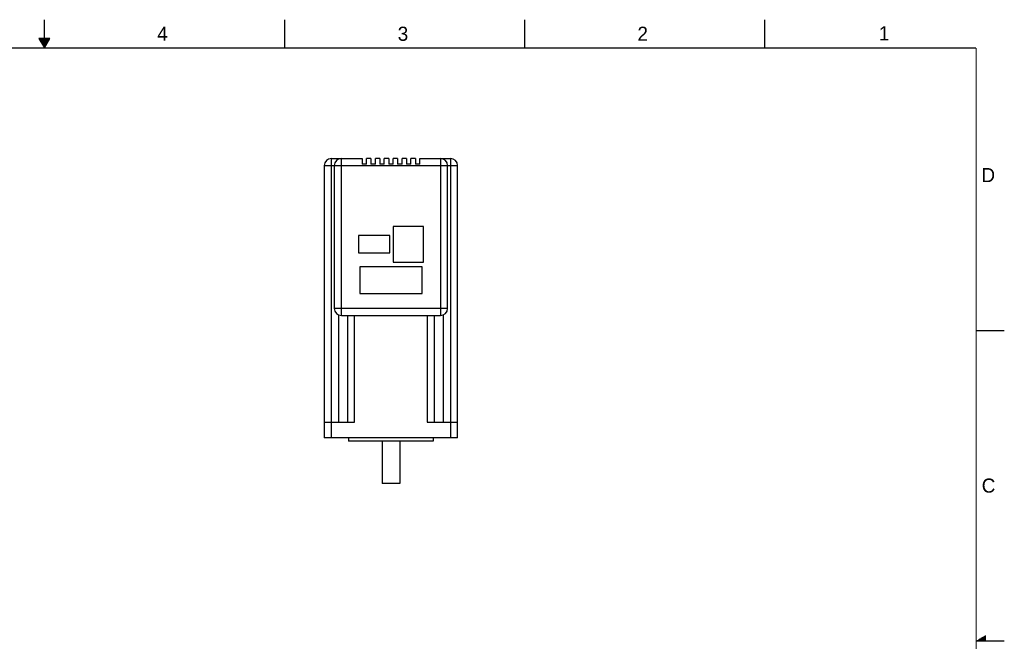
# Model space of a CAD drawing. Header units: inches. Extents: x 0 to 34, y 0 to 22.
# Tile 13 of 13: x 16.6 to 34, y 11 to 22. Entities that reach past the tile are written whole.
import ezdxf

# ---------------------------------------------------------------- set-up
doc = ezdxf.new("R2010")
doc.units = ezdxf.units.IN
doc.header["$LTSCALE"] = 1.87
doc.header["$MEASUREMENT"] = 0
doc.layers.get('0').update_dxf_attribs({"linetype": 'CONTINUOUS'})
doc.styles.add('TEXTSTYLE_2', font='txt')

msp = doc.modelspace()

# ---------------------------------------------------------------- linework, layer by layer
at = {"color": 2, "linetype": 'CONTINUOUS'}
for p, q in [((17, 21.5), (17, 22)), ((21.25, 22), (21.25, 21.5)), ((25.5, 22), (25.5, 21.5)), ((29.75, 22), (29.75, 21.5)), ((16.902, 21.67), (17, 21.5)), ((17.098, 21.67), (16.902, 21.67)), ((16.908, 21.66), (17.092, 21.66)), ((16.913, 21.65), (17.087, 21.65)), ((16.919, 21.64), (17.081, 21.64)), ((16.925, 21.63), (17.075, 21.63)), ((17, 21.5), (17.098, 21.67)), ((16.931, 21.62), (17.069, 21.62)), ((16.937, 21.61), (17.064, 21.61)), ((16.942, 21.6), (17.058, 21.6)), ((16.948, 21.59), (17.052, 21.59)), ((16.954, 21.58), (17.046, 21.58)), ((16.96, 21.57), (17.04, 21.57)), ((16.965, 21.56), (17.035, 21.56)), ((16.971, 21.55), (17.029, 21.55)), ((16.977, 21.54), (17.023, 21.54)), ((16.983, 21.53), (17.017, 21.53)), ((16.988, 21.52), (17.012, 21.52)), ((16.994, 21.51), (17.006, 21.51)), ((33.5, 16.5), (34, 16.5)), ((34, 11), (33.5, 11)), ((33.517, 11.01), (33.67, 11.01)), ((33.535, 11.02), (33.67, 11.02)), ((33.552, 11.03), (33.67, 11.03)), ((33.569, 11.04), (33.67, 11.04)), ((33.587, 11.05), (33.67, 11.05)), ((33.604, 11.06), (33.67, 11.06)), ((33.621, 11.07), (33.67, 11.07)), ((33.639, 11.08), (33.67, 11.08)), ((33.656, 11.09), (33.67, 11.09))]:
    msp.add_line(p, q, dxfattribs=at)
at = {"color": 7, "linetype": 'CONTINUOUS'}
for p, q in [((22.082, 14.598), (22.082, 19.543)), ((22.082, 19.543), (22.625, 19.543)), ((22.209, 19.543), (22.209, 19.531)), ((22.259, 16.763), (22.259, 19.543)), ((22.625, 19.543), (22.625, 19.44)), ((22.704, 19.44), (22.704, 19.543)), ((22.783, 19.543), (22.704, 19.543)), ((22.783, 19.543), (22.783, 19.44)), ((22.861, 19.44), (22.861, 19.543)), ((22.94, 19.543), (22.861, 19.543)), ((22.94, 19.543), (22.94, 19.44)), ((23.019, 19.44), (23.019, 19.543)), ((23.098, 19.543), (23.019, 19.543)), ((23.098, 19.543), (23.098, 19.44)), ((23.176, 19.44), (23.176, 19.543)), ((23.255, 19.543), (23.176, 19.543)), ((23.255, 19.543), (23.255, 19.44)), ((23.334, 19.44), (23.334, 19.543)), ((23.413, 19.543), (23.334, 19.543)), ((23.413, 19.543), (23.413, 19.44)), ((23.491, 19.44), (23.491, 19.543)), ((23.57, 19.543), (23.491, 19.543)), ((23.57, 19.543), (23.57, 19.44)), ((23.649, 19.44), (23.649, 19.543)), ((23.649, 19.543), (24.192, 19.543)), ((24.015, 19.543), (24.015, 16.763)), ((24.065, 19.531), (24.065, 19.543)), ((24.192, 19.543), (24.192, 14.598)), ((21.956, 19.417), (21.956, 14.598)), ((21.956, 19.417), (24.318, 19.417)), ((22.133, 19.417), (22.133, 16.889)), ((22.704, 19.44), (22.625, 19.44)), ((22.861, 19.44), (22.783, 19.44)), ((23.019, 19.44), (22.94, 19.44)), ((23.176, 19.44), (23.098, 19.44)), ((23.334, 19.44), (23.255, 19.44)), ((23.491, 19.44), (23.413, 19.44)), ((23.649, 19.44), (23.57, 19.44)), ((24.141, 16.889), (24.141, 19.417)), ((24.318, 14.598), (24.318, 19.417)), ((23.177, 18.338), (23.177, 17.708)), ((23.712, 18.338), (23.177, 18.338)), ((23.712, 17.708), (23.712, 18.338)), ((22.562, 18.177), (22.562, 17.875)), ((23.117, 18.177), (22.562, 18.177)), ((23.117, 17.875), (23.117, 18.177)), ((22.562, 17.875), (23.117, 17.875)), ((22.586, 17.626), (22.586, 17.153)), ((23.688, 17.626), (22.586, 17.626)), ((23.177, 17.708), (23.712, 17.708)), ((23.688, 17.153), (23.688, 17.626)), ((22.586, 17.153), (23.688, 17.153)), ((24.141, 16.889), (22.133, 16.889)), ((22.209, 16.775), (22.209, 14.874)), ((22.259, 16.763), (24.015, 16.763)), ((22.366, 16.763), (22.366, 14.874)), ((22.492, 14.874), (22.492, 16.763)), ((23.781, 16.763), (23.781, 14.874)), ((23.907, 14.874), (23.907, 16.763)), ((24.065, 14.874), (24.065, 16.775)), ((21.956, 14.874), (22.492, 14.874)), ((23.781, 14.874), (24.318, 14.874)), ((24.318, 14.598), (21.956, 14.598)), ((22.387, 14.598), (22.387, 14.539)), ((23.887, 14.539), (22.387, 14.539)), ((22.979, 14.539), (22.979, 13.787)), ((23.294, 14.539), (23.294, 13.787)), ((23.887, 14.598), (23.887, 14.539)), ((23.294, 13.787), (22.979, 13.787))]:
    msp.add_line(p, q, dxfattribs=at)
at = {"color": 7, "linetype": 'CONTINUOUS', "const_width": 0.02}
for points in [[(33.5, 21.5), (0.5, 21.5)], [(33.5, 0.5), (33.5, 21.5)]]:
    msp.add_lwpolyline(points, dxfattribs=at)
at = {"color": 7, "linetype": 'CONTINUOUS'}
for centre, start, end in [((22.082, 19.417), 90, 180), ((22.259, 19.417), 90, 180), ((24.015, 19.417), 0, 90), ((24.192, 19.417), 0, 90), ((22.259, 16.889), 180, 270), ((24.015, 16.889), 270, 360)]:
    msp.add_arc(centre, 0.126, start, end, dxfattribs=at)

# ---------------------------------------------------------------- texts
at = {"color": 2, "linetype": 'CONTINUOUS', "char_height": 0.25, "width": 0.25, "attachment_point": 1, "line_spacing_factor": 0.9, "style": 'TEXTSTYLE_2'}
for s, insert in [('4', (18.998, 21.878)), ('3', (23.257, 21.876)), ('2', (27.503, 21.876)), ('1', (31.778, 21.883)), ('D', (33.595, 19.374)), ('C', (33.6, 13.877))]:
    msp.add_mtext(s, dxfattribs=dict(at, insert=insert))

doc.saveas('drawing.dxf')
